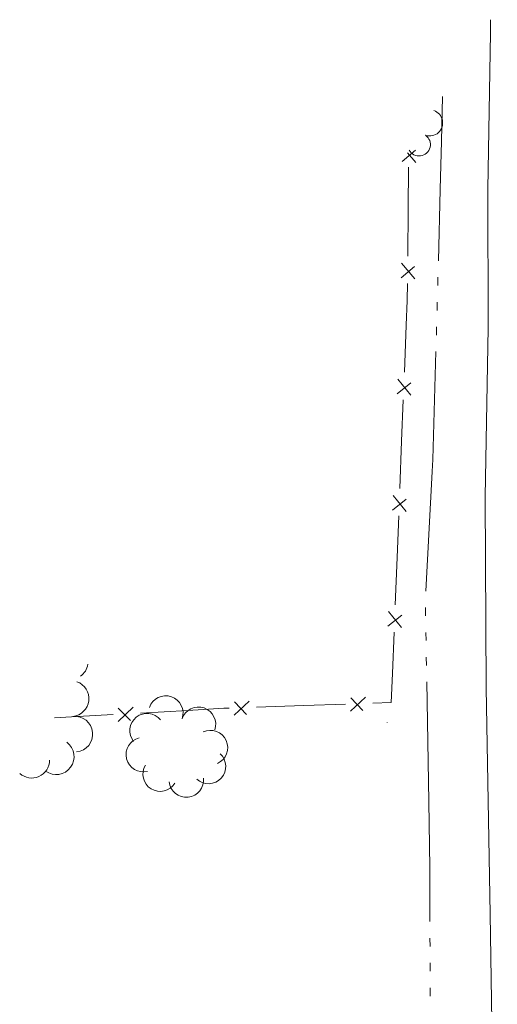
# Model space of a CAD drawing. Extents: x 297264 to 301592, y 46903 to 51888.
# Tile 3 of 16: x 297578 to 297688, y 47139 to 47365. Entities that reach past the tile are written whole.
import ezdxf

# ---------------------------------------------------------------- set-up
doc = ezdxf.new("R2010")
doc.units = 0
doc.header["$MEASUREMENT"] = 0
doc.linetypes.add('Echnl', pattern=[0.68, 0.25, -0.03, 0.02, -0.03, 0.02, -0.03, 0.02, -0.03, 0.25])
for name, color, linetype, lineweight in [('Level 11', 7, 'Continuous', 25), ('Level 14', 1, 'Continuous', 25), ('Level 15', 40, 'Efen', 25), ('Level 18', 72, 'Etrel', 25), ('Level 19', 153, 'Echnl', 25)]:
    doc.layers.add(name, color=color, linetype=linetype, lineweight=lineweight)
doc.linetypes.add('Efen', pattern='A,0.105,-0.0325,[20,dgnlstyle-ewdotudls.shx,S=0.000293,R=0,X=0,Y=0],-0.0325,0.105', length=0.275)
doc.linetypes.add('Etrel', pattern='A,0,[14,dgnlstyle-ewdotudls.shx,S=0.00065925,R=0,X=0,Y=0],-0.082294', length=0.082294)

# ---------------------------------------------------------------- blocks, each defined once
blk = doc.blocks.new('POLE')
at = {"color": 0, "linetype": 'ByBlock', "lineweight": -2, "transparency": 16777216}
for radius in [0.06, 0.015, 0.03, 0.045]:
    blk.add_circle((0, 0), radius, dxfattribs=at)

msp = doc.modelspace()

# ---------------------------------------------------------------- linework, layer by layer
at = {"layer": 'Level 11', "color": 21, "linetype": 'Continuous', "lineweight": 13, "ltscale": 0.2, "flags": 128}
msp.add_lwpolyline([(297687.55, 46914.25), (297687.23, 46941.88), (297687.2, 46982.71), (297687.25, 47030.78), (297687.23, 47074.34), (297686.49, 47120.42), (297685.88, 47159.93), (297685.02, 47211.87), (297684.77, 47255.61), (297685.46, 47294.4), (297685.37, 47326.19), (297686.02, 47362.02), (297686, 47365.04)], dxfattribs=at)
at = {"layer": 'Level 15', "color": 40, "linetype": 'Continuous', "lineweight": 0, "ltscale": 0.2}
for p, q in [((297665.77, 47332.5), (297668.83, 47335.14)), ((297668.87, 47332.3), (297666.96, 47334.54)), ((297665.52, 47305.83), (297668.58, 47308.48)), ((297668.62, 47305.64), (297665.56, 47309.23)), ((297664.62, 47279.23), (297667.76, 47281.78)), ((297667.71, 47278.94), (297664.76, 47282.62)), ((297663.55, 47252.58), (297666.69, 47255.13)), ((297666.65, 47252.3), (297663.69, 47255.97)), ((297665.58, 47225.65), (297662.63, 47229.33)), ((297662.49, 47225.94), (297665.63, 47228.49)), ((297627.25, 47205.56), (297630.7, 47208.78)), ((297653.9, 47206.47), (297657.35, 47209.69)), ((297653.96, 47209.57), (297656.74, 47206.63)), ((297600.65, 47207.2), (297603.49, 47204.33)), ((297600.66, 47204.1), (297604.04, 47207.4)), ((297627.31, 47208.66), (297630.09, 47205.72))]:
    msp.add_line(p, q, dxfattribs=at)
at = {"layer": 'Level 15', "color": 40, "linetype": 'Continuous', "lineweight": 0, "ltscale": 0.2, "flags": 128}
for points in [[(297667.11, 47321.68), (297667.2, 47331.21)], [(297667.01, 47310.85), (297667.11, 47321.68)], [(297666.69, 47295.02), (297666.91, 47300.66), (297666.95, 47304.54)], [(297666.25, 47284.19), (297666.69, 47295.02)], [(297665.62, 47268.38), (297666, 47277.9)], [(297665.19, 47257.55), (297665.62, 47268.38)], [(297664.56, 47241.73), (297664.94, 47251.25)], [(297664.13, 47230.9), (297664.56, 47241.73)], [(297663.49, 47215.09), (297663.87, 47224.61)], [(297659.03, 47208.31), (297663.23, 47208.46), (297663.49, 47215.09)], [(297605.75, 47206.06), (297616.57, 47206.67)], [(297616.57, 47206.67), (297624.84, 47207.14), (297626.08, 47207.18)], [(297632.38, 47207.4), (297643.21, 47207.77)], [(297643.21, 47207.77), (297652.73, 47208.1)], [(297586.01, 47204.93), (297589.95, 47205.16)], [(297589.95, 47205.16), (297599.46, 47205.7)]]:
    msp.add_lwpolyline(points, dxfattribs=at)
at = {"layer": 'Level 18', "color": 93, "linetype": 'Continuous', "lineweight": 0, "ltscale": 0.2}
for centre, radius, start, end in [((297672.06, 47341.36), 2.97, 251.6674, 71.9818), ((297669.6, 47336.41), 2.61, 209.3679, 54.3053), ((297589.63, 47217.86), 4.1, 304.7257, 351.2967), ((297589.84, 47209.37), 4.1, 275.9498, 70.6997), ((297611.55, 47206.06), 3.96, 340.9647, 160.9493), ((297619.04, 47203.48), 3.96, 340.9647, 160.9493), ((297590.69, 47201.21), 4.1, 275.9498, 95.9345), ((297607.26, 47202.01), 3.96, 38.7902, 218.7749), ((297621.78, 47198.12), 3.96, 294.481, 114.4657), ((297606.4, 47196.53), 3.96, 103.8809, 283.8656), ((297586.44, 47196.06), 4.1, 233.4287, 53.4134), ((297580.81, 47195.26), 4.1, 227.9519, 359.8846), ((297621.34, 47193.81), 3.96, 227.6347, 47.6194), ((297610.26, 47192.06), 3.96, 148.3619, 328.3466), ((297616.25, 47190.71), 3.96, 186.2147, 6.1994)]:
    msp.add_arc(centre, radius, start, end, dxfattribs=at)
at = {"layer": 'Level 19', "color": 161, "linetype": 'Continuous', "lineweight": 0, "ltscale": 0.2, "flags": 128}
for points in [[(297674.75, 47337.19), (297674.99, 47347.4)], [(297674.05, 47309.75), (297674.48, 47326.09), (297674.75, 47337.19)], [(297673.9, 47304.07), (297673.95, 47305.97)], [(297673.74, 47298.39), (297673.79, 47300.29)], [(297673.58, 47292.71), (297673.64, 47294.6)], [(297672.61, 47261.47), (297672.75, 47264.17), (297673.47, 47288.92)], [(297671.16, 47234.03), (297672.61, 47261.47)], [(297671.1, 47228.35), (297671.07, 47230.24)], [(297671.21, 47222.67), (297671.17, 47224.56)], [(297671.31, 47216.98), (297671.28, 47218.88)], [(297671.85, 47185.72), (297671.55, 47204.12), (297671.38, 47213.2)], [(297672.12, 47158.23), (297672.1, 47170.64), (297671.85, 47185.72)], [(297672.13, 47152.55), (297672.12, 47154.44)], [(297672.14, 47146.86), (297672.13, 47148.75)], [(297672.15, 47141.17), (297672.14, 47143.07)]]:
    msp.add_lwpolyline(points, dxfattribs=at)

# ---------------------------------------------------------------- block references
at = {"layer": 'Level 14', "color": 20, "linetype": 'Continuous', "lineweight": 0, "xscale": 0.2000000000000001, "yscale": 0.2000000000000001, "zscale": 0.2000000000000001, "rotation": 55.59309272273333}
msp.add_blockref('POLE', (297662.31, 47203.94), dxfattribs=at)

doc.saveas('drawing.dxf')
